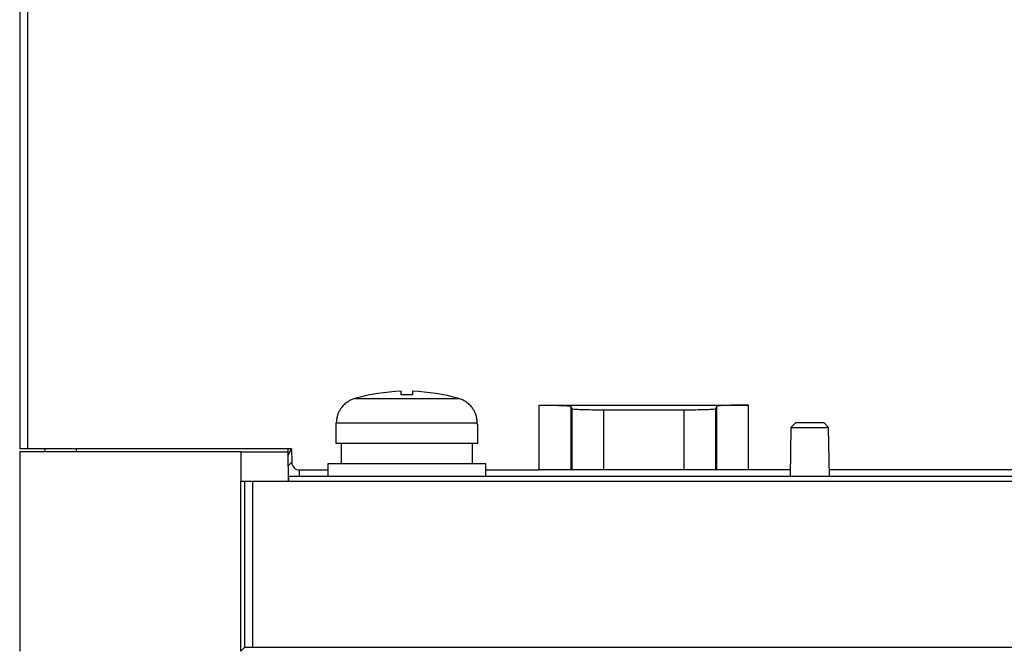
# Model space of a CAD drawing. Header units: inches. Extents: x -14 to 103, y -150 to -17.
# Tile 2 of 14: x -14 to 36, y -93 to -62. Entities that reach past the tile are written whole.
import ezdxf

# ---------------------------------------------------------------- set-up
doc = ezdxf.new("R2010")
doc.units = ezdxf.units.IN
doc.header["$MEASUREMENT"] = 0

# ---------------------------------------------------------------- blocks, each defined once
blk = doc.blocks.new('block 6')
at = {"color": 7, "lineweight": 25}
blk.add_lwpolyline([(9.97, -84.694), (9.97, -84.054)], dxfattribs=at)
blk = doc.blocks.new('block 7')
at = {"color": 7, "lineweight": 25}
blk.add_lwpolyline([(1.97, -84.054), (1.97, -84.694)], dxfattribs=at)
blk = doc.blocks.new('block 10')
at = {"color": 7, "lineweight": 25}
blk.add_lwpolyline([(2.37, -82.054), (2.37, -83.014)], dxfattribs=at)
blk = doc.blocks.new('block 11')
at = {"color": 7, "lineweight": 25}
blk.add_lwpolyline([(9.57, -83.014), (9.57, -82.054)], dxfattribs=at)
blk = doc.blocks.new('block 18')
at = {"color": 7, "lineweight": 25}
blk.add_lwpolyline([(2.65, -83.014), (2.65, -84.054)], dxfattribs=at)
blk = doc.blocks.new('block 19')
at = {"color": 7, "lineweight": 25}
blk.add_lwpolyline([(9.29, -84.054), (9.29, -83.014)], dxfattribs=at)
blk = doc.blocks.new('block 22')
at = {"color": 7, "lineweight": 25}
blk.add_lwpolyline([(27.366, -84.694), (27.323, -82.218)], dxfattribs=at)
blk = doc.blocks.new('block 23')
at = {"color": 7, "lineweight": 25}
blk.add_lwpolyline([(25.418, -82.218), (25.374, -84.694)], dxfattribs=at)
blk = doc.blocks.new('block 24')
at = {"color": 7, "lineweight": 25}
blk.add_lwpolyline([(27.323, -82.218), (27.078, -81.974)], dxfattribs=at)
blk = doc.blocks.new('block 25')
at = {"color": 7, "lineweight": 25}
blk.add_lwpolyline([(25.662, -81.974), (25.418, -82.218)], dxfattribs=at)
blk = doc.blocks.new('block 61')
at = {"color": 7, "lineweight": 25}
blk.add_lwpolyline([(-2.241, -93.365), (-2.43, -93.554)], dxfattribs=at)
blk = doc.blocks.new('block 62')
at = {"color": 7, "lineweight": 25}
blk.add_open_spline([(-1.841, -93.358), (-2.059, -93.358), (-2.237, -93.361), (-2.241, -93.365)], degree=3, dxfattribs=at)
blk = doc.blocks.new('block 63')
at = {"color": 7, "lineweight": 25}
blk.add_lwpolyline([(90.582, -93.358), (-1.841, -93.358)], dxfattribs=at)
blk = doc.blocks.new('block 68')
at = {"color": 7, "lineweight": 25}
blk.add_lwpolyline([(-2.241, -84.934), (-2.241, -93.365)], dxfattribs=at)
blk = doc.blocks.new('block 69')
at = {"color": 7, "lineweight": 25}
blk.add_lwpolyline([(-2.241, -84.934), (-1.841, -84.934)], dxfattribs=at)
blk = doc.blocks.new('block 70')
at = {"color": 7, "lineweight": 25}
blk.add_lwpolyline([(-1.841, -84.934), (-1.841, -93.358)], dxfattribs=at)
blk = doc.blocks.new('block 71')
at = {"color": 7, "lineweight": 25}
blk.add_lwpolyline([(-1.841, -84.934), (90.582, -84.934)], dxfattribs=at)
blk = doc.blocks.new('block 75')
at = {"color": 7, "lineweight": 25}
blk.add_lwpolyline([(-2.43, -93.554), (-2.43, -84.934)], dxfattribs=at)
blk = doc.blocks.new('block 76')
at = {"color": 7, "lineweight": 25}
blk.add_lwpolyline([(-2.43, -84.934), (-2.241, -84.934)], dxfattribs=at)
blk = doc.blocks.new('block 79')
at = {"color": 7, "lineweight": 25}
blk.add_lwpolyline([(-0.012, -84.694), (-0.012, -84.934)], dxfattribs=at)
blk = doc.blocks.new('block 80')
at = {"color": 7, "lineweight": 25}
blk.add_lwpolyline([(-0.012, -84.694), (88.752, -84.694)], dxfattribs=at)
blk = doc.blocks.new('block 84')
at = {"color": 7, "lineweight": 25}
blk.add_lwpolyline([(9.97, -84.054), (1.97, -84.054)], dxfattribs=at)
blk = doc.blocks.new('block 91')
at = {"color": 7, "lineweight": 25}
blk.add_lwpolyline([(2.37, -83.014), (9.57, -83.014)], dxfattribs=at)
blk = doc.blocks.new('block 92')
at = {"color": 7, "lineweight": 25}
blk.add_lwpolyline([(2.37, -82.054), (2.402, -82.054)], dxfattribs=at)
blk = doc.blocks.new('block 93')
at = {"color": 7, "lineweight": 25}
blk.add_lwpolyline([(2.402, -82.054), (2.402, -81.984)], dxfattribs=at)
blk = doc.blocks.new('block 94')
at = {"color": 7, "lineweight": 25}
blk.add_lwpolyline([(2.402, -81.984), (9.538, -81.984)], dxfattribs=at)
blk = doc.blocks.new('block 95')
at = {"color": 7, "lineweight": 25}
blk.add_lwpolyline([(9.538, -82.054), (9.538, -81.984)], dxfattribs=at)
blk = doc.blocks.new('block 96')
at = {"color": 7, "lineweight": 25}
blk.add_lwpolyline([(9.538, -82.054), (9.57, -82.054)], dxfattribs=at)
blk = doc.blocks.new('block 109')
at = {"color": 7, "lineweight": 25}
blk.add_open_spline([(3.337, -80.755), (3.306, -80.764), (3.275, -80.774), (3.245, -80.784), (3.215, -80.795), (3.184, -80.808), (3.155, -80.822), (3.124, -80.835), (3.095, -80.851), (3.065, -80.867), (3.035, -80.883), (3.006, -80.901), (2.978, -80.919), (2.948, -80.939), (2.92, -80.959), (2.893, -80.98), (2.865, -81.002), (2.838, -81.026), (2.811, -81.05), (2.785, -81.074), (2.759, -81.1), (2.735, -81.127), (2.71, -81.155), (2.686, -81.183), (2.663, -81.213), (2.631, -81.255), (2.601, -81.3), (2.574, -81.346), (2.547, -81.393), (2.522, -81.442), (2.501, -81.492), (2.48, -81.543), (2.462, -81.596), (2.447, -81.649), (2.432, -81.703), (2.421, -81.758), (2.414, -81.814), (2.407, -81.87), (2.405, -81.927), (2.402, -81.984)], degree=3, knots=[0, 0, 0, 0, 1, 1, 1, 2, 2, 2, 3, 3, 3, 4, 4, 4, 5, 5, 5, 6, 6, 6, 7, 7, 7, 8, 8, 8, 9, 9, 9, 10, 10, 10, 11, 11, 11, 12, 12, 12, 13, 13, 13, 13], dxfattribs=at)
blk = doc.blocks.new('block 110')
at = {"color": 7, "lineweight": 25}
blk.add_lwpolyline([(3.337, -80.755), (8.604, -80.755)], dxfattribs=at)
blk = doc.blocks.new('block 111')
at = {"color": 7, "lineweight": 25}
blk.add_open_spline([(9.538, -81.984), (9.537, -81.952), (9.537, -81.921), (9.534, -81.889), (9.532, -81.858), (9.529, -81.827), (9.524, -81.796), (9.519, -81.765), (9.513, -81.734), (9.507, -81.704), (9.5, -81.674), (9.492, -81.644), (9.483, -81.614), (9.474, -81.585), (9.464, -81.556), (9.453, -81.527), (9.442, -81.499), (9.43, -81.471), (9.417, -81.443), (9.404, -81.416), (9.39, -81.389), (9.375, -81.363), (9.361, -81.337), (9.345, -81.311), (9.329, -81.286), (9.312, -81.261), (9.295, -81.237), (9.277, -81.213), (9.233, -81.155), (9.183, -81.1), (9.129, -81.05), (9.078, -81.002), (9.022, -80.959), (8.963, -80.92), (8.907, -80.882), (8.848, -80.849), (8.786, -80.822), (8.727, -80.796), (8.665, -80.775), (8.604, -80.755)], degree=3, knots=[0, 0, 0, 0, 1, 1, 1, 2, 2, 2, 3, 3, 3, 4, 4, 4, 5, 5, 5, 6, 6, 6, 7, 7, 7, 8, 8, 8, 9, 9, 9, 10, 10, 10, 11, 11, 11, 12, 12, 12, 13, 13, 13, 13], dxfattribs=at)
blk = doc.blocks.new('block 112')
at = {"color": 7, "lineweight": 25}
blk.add_lwpolyline([(5.682, -80.573), (5.682, -80.39)], dxfattribs=at)
blk = doc.blocks.new('block 113')
at = {"color": 7, "lineweight": 25}
blk.add_open_spline([(6.258, -80.573), (6.066, -80.567), (5.874, -80.567), (5.682, -80.573)], degree=3, dxfattribs=at)
blk = doc.blocks.new('block 114')
at = {"color": 7, "lineweight": 25}
blk.add_lwpolyline([(6.258, -80.39), (6.258, -80.573)], dxfattribs=at)
blk = doc.blocks.new('block 115')
at = {"color": 7, "lineweight": 25}
blk.add_open_spline([(8.604, -80.755), (7.84, -80.537), (7.052, -80.414), (6.258, -80.39)], degree=3, dxfattribs=at)
blk = doc.blocks.new('block 116')
at = {"color": 7, "lineweight": 25}
blk.add_open_spline([(5.682, -80.39), (4.888, -80.414), (4.1, -80.537), (3.337, -80.755)], degree=3, dxfattribs=at)
blk = doc.blocks.new('block 127')
at = {"color": 7, "lineweight": 25}
blk.add_open_spline([(15.942, -81.341), (15.755, -81.341), (15.554, -81.34), (15.359, -81.337), (15.164, -81.335), (14.977, -81.33), (14.821, -81.325), (14.665, -81.32), (14.543, -81.313), (14.463, -81.306), (14.383, -81.3), (14.346, -81.293), (14.343, -81.286)], degree=3, knots=[0, 0, 0, 0, 1, 1, 1, 2, 2, 2, 3, 3, 3, 4, 4, 4, 4], dxfattribs=at)
blk = doc.blocks.new('block 128')
at = {"color": 7, "lineweight": 25}
blk.add_lwpolyline([(15.942, -84.374), (15.942, -81.341)], dxfattribs=at)
blk = doc.blocks.new('block 129')
at = {"color": 7, "lineweight": 25}
blk.add_lwpolyline([(14.343, -84.374), (14.343, -81.286)], dxfattribs=at)
blk = doc.blocks.new('block 130')
at = {"color": 7, "lineweight": 25}
blk.add_lwpolyline([(15.942, -84.374), (14.343, -84.374)], dxfattribs=at)
blk = doc.blocks.new('block 135')
at = {"color": 7, "lineweight": 25}
blk.add_lwpolyline([(19.998, -81.341), (15.942, -81.341)], dxfattribs=at)
blk = doc.blocks.new('block 136')
at = {"color": 7, "lineweight": 25}
blk.add_lwpolyline([(19.998, -81.341), (19.998, -84.374)], dxfattribs=at)
blk = doc.blocks.new('block 137')
at = {"color": 7, "lineweight": 25}
blk.add_lwpolyline([(19.998, -84.374), (15.942, -84.374)], dxfattribs=at)
blk = doc.blocks.new('block 142')
at = {"color": 7, "lineweight": 25}
blk.add_open_spline([(21.597, -81.286), (21.594, -81.293), (21.557, -81.3), (21.477, -81.306), (21.397, -81.313), (21.275, -81.32), (21.119, -81.325), (20.964, -81.33), (20.776, -81.335), (20.581, -81.337), (20.386, -81.34), (20.185, -81.341), (19.998, -81.341)], degree=3, knots=[0, 0, 0, 0, 1, 1, 1, 2, 2, 2, 3, 3, 3, 4, 4, 4, 4], dxfattribs=at)
blk = doc.blocks.new('block 143')
at = {"color": 7, "lineweight": 25}
blk.add_lwpolyline([(21.597, -81.286), (21.597, -84.374)], dxfattribs=at)
blk = doc.blocks.new('block 144')
at = {"color": 7, "lineweight": 25}
blk.add_lwpolyline([(21.597, -84.374), (19.998, -84.374)], dxfattribs=at)
blk = doc.blocks.new('block 162')
at = {"color": 7, "lineweight": 25}
blk.add_lwpolyline([(21.668, -81.144), (21.597, -81.286)], dxfattribs=at)
blk = doc.blocks.new('block 163')
at = {"color": 7, "lineweight": 25}
blk.add_lwpolyline([(14.343, -81.286), (14.272, -81.144)], dxfattribs=at)
blk = doc.blocks.new('block 164')
at = {"color": 7, "lineweight": 25}
blk.add_open_spline([(12.672, -81.09), (12.859, -81.09), (13.06, -81.091), (13.255, -81.093), (13.45, -81.096), (13.638, -81.1), (13.793, -81.105), (13.949, -81.111), (14.072, -81.118), (14.152, -81.124), (14.231, -81.131), (14.269, -81.138), (14.272, -81.144)], degree=3, knots=[0, 0, 0, 0, 1, 1, 1, 2, 2, 2, 3, 3, 3, 4, 4, 4, 4], dxfattribs=at)
blk = doc.blocks.new('block 165')
at = {"color": 7, "lineweight": 25}
blk.add_lwpolyline([(12.672, -81.09), (23.268, -81.09)], dxfattribs=at)
blk = doc.blocks.new('block 166')
at = {"color": 7, "lineweight": 25}
blk.add_open_spline([(23.268, -81.09), (23.081, -81.09), (22.88, -81.091), (22.685, -81.093), (22.49, -81.096), (22.302, -81.1), (22.147, -81.105), (21.991, -81.111), (21.868, -81.118), (21.789, -81.124), (21.709, -81.131), (21.672, -81.138), (21.668, -81.144)], degree=3, knots=[0, 0, 0, 0, 1, 1, 1, 2, 2, 2, 3, 3, 3, 4, 4, 4, 4], dxfattribs=at)
blk = doc.blocks.new('block 228')
at = {"color": 7, "lineweight": 25}
blk.add_lwpolyline([(25.418, -82.218), (27.323, -82.218)], dxfattribs=at)
blk = doc.blocks.new('block 229')
at = {"color": 7, "lineweight": 25}
blk.add_lwpolyline([(25.662, -81.974), (27.078, -81.974)], dxfattribs=at)
blk = doc.blocks.new('block 233')
at = {"color": 7, "lineweight": 25}
blk.add_lwpolyline([(21.668, -84.374), (21.668, -81.144)], dxfattribs=at)
blk = doc.blocks.new('block 234')
at = {"color": 7, "lineweight": 25}
blk.add_lwpolyline([(21.668, -84.374), (21.597, -84.374)], dxfattribs=at)
blk = doc.blocks.new('block 235')
at = {"color": 7, "lineweight": 25}
blk.add_lwpolyline([(14.272, -81.144), (14.272, -84.374)], dxfattribs=at)
blk = doc.blocks.new('block 236')
at = {"color": 7, "lineweight": 25}
blk.add_lwpolyline([(14.343, -84.374), (14.272, -84.374)], dxfattribs=at)
blk = doc.blocks.new('block 305')
at = {"color": 7, "lineweight": 25}
blk.add_lwpolyline([(23.268, -84.374), (23.268, -81.09)], dxfattribs=at)
blk = doc.blocks.new('block 306')
at = {"color": 7, "lineweight": 25}
blk.add_lwpolyline([(23.268, -84.374), (21.668, -84.374)], dxfattribs=at)
blk = doc.blocks.new('block 309')
at = {"color": 7, "lineweight": 25}
blk.add_lwpolyline([(12.672, -84.374), (12.672, -81.09)], dxfattribs=at)
blk = doc.blocks.new('block 310')
at = {"color": 7, "lineweight": 25}
blk.add_lwpolyline([(14.272, -84.374), (12.672, -84.374)], dxfattribs=at)
blk = doc.blocks.new('block 321')
at = {"color": 7, "lineweight": 25}
blk.add_open_spline([(0.142, -83.981), (0.146, -84.199), (0.324, -84.374), (0.542, -84.374)], degree=3, dxfattribs=at)
blk = doc.blocks.new('block 322')
at = {"color": 7, "lineweight": 25}
blk.add_lwpolyline([(0.13, -83.294), (0.142, -83.981)], dxfattribs=at)
blk = doc.blocks.new('block 323')
at = {"color": 7, "lineweight": 25}
blk.add_lwpolyline([(0.13, -83.294), (-13.23, -83.294)], dxfattribs=at)
blk = doc.blocks.new('block 324')
at = {"color": 7, "lineweight": 25}
blk.add_lwpolyline([(-13.23, -41.614), (-13.23, -83.294)], dxfattribs=at)
blk = doc.blocks.new('block 347')
at = {"color": 7, "lineweight": 25}
blk.add_lwpolyline([(0.542, -84.374), (1.97, -84.374)], dxfattribs=at)
blk = doc.blocks.new('block 348')
at = {"color": 7, "lineweight": 25}
blk.add_lwpolyline([(9.97, -84.374), (12.672, -84.374)], dxfattribs=at)
blk = doc.blocks.new('block 351')
at = {"color": 7, "lineweight": 25}
blk.add_lwpolyline([(40.37, -84.374), (27.36, -84.374)], dxfattribs=at)
blk = doc.blocks.new('block 352')
at = {"color": 7, "lineweight": 25}
blk.add_lwpolyline([(25.38, -84.374), (23.268, -84.374)], dxfattribs=at)
blk = doc.blocks.new('block 404')
at = {"color": 7, "lineweight": 25}
blk.add_lwpolyline([(-2.43, -83.454), (-13.63, -83.454)], dxfattribs=at)
blk = doc.blocks.new('block 405')
at = {"color": 7, "lineweight": 25}
blk.add_lwpolyline([(-2.43, -83.454), (-2.43, -84.934)], dxfattribs=at)
blk = doc.blocks.new('block 406')
at = {"color": 7, "lineweight": 25}
blk.add_lwpolyline([(-13.63, -83.454), (-13.63, -93.554)], dxfattribs=at)
blk = doc.blocks.new('block 432')
at = {"color": 7, "lineweight": 25}
blk.add_lwpolyline([(-2.43, -83.454), (-0.056, -83.454)], dxfattribs=at)
blk = doc.blocks.new('block 433')
at = {"color": 7, "lineweight": 25}
blk.add_lwpolyline([(-0.056, -83.454), (-0.03, -84.934)], dxfattribs=at)
blk = doc.blocks.new('block 434')
at = {"color": 7, "lineweight": 25}
blk.add_lwpolyline([(-13.63, -41.614), (-13.63, -83.294)], dxfattribs=at)
blk = doc.blocks.new('block 436')
at = {"color": 7, "lineweight": 25}
blk.add_lwpolyline([(-13.23, -83.294), (-13.63, -83.294)], dxfattribs=at)
blk = doc.blocks.new('block 554')
at = {"color": 7, "lineweight": 25}
blk.add_lwpolyline([(-10.75, -83.454), (-10.747, -83.294)], dxfattribs=at)
blk = doc.blocks.new('block 555')
at = {"color": 7, "lineweight": 25}
blk.add_lwpolyline([(-0.059, -83.294), (-0.056, -83.454)], dxfattribs=at)
blk = doc.blocks.new('block 556')
at = {"color": 7, "lineweight": 25}
blk.add_lwpolyline([(-12.35, -83.454), (-12.347, -83.294)], dxfattribs=at)
blk = doc.blocks.new('block 615')
at = {"color": 7, "lineweight": 25}
blk.add_lwpolyline([(0.542, -84.694), (0.542, -84.374)], dxfattribs=at)
blk = doc.blocks.new('block 616')
at = {"color": 7, "lineweight": 25}
blk.add_lwpolyline([(-0.052, -83.665), (0.13, -83.294)], dxfattribs=at)
blk = doc.blocks.new('block 618')
at = {"color": 7, "lineweight": 25}
blk.add_lwpolyline([(-0.034, -84.694), (-0.012, -84.694)], dxfattribs=at)
blk = doc.blocks.new('block 1703')
at = {"color": 253, "lineweight": 25}
blk.add_lwpolyline([(-0.043, -84.17), (0.142, -83.981)], dxfattribs=at)

msp = doc.modelspace()

# ---------------------------------------------------------------- block references
for name in ['block 434', 'block 324', 'block 109', 'block 116', 'block 110', 'block 112', 'block 113', 'block 114', 'block 115', 'block 111', 'block 164', 'block 165', 'block 309', 'block 163', 'block 235', 'block 162', 'block 166', 'block 233', 'block 305', 'block 127', 'block 129', 'block 128', 'block 135', 'block 142', 'block 136', 'block 143', 'block 10', 'block 92', 'block 93', 'block 94', 'block 95', 'block 96', 'block 11', 'block 23', 'block 25', 'block 228', 'block 229', 'block 24', 'block 22', 'block 91', 'block 18', 'block 19', 'block 436', 'block 404', 'block 406', 'block 323', 'block 556', 'block 554', 'block 405', 'block 432', 'block 555', 'block 433', 'block 616', 'block 322', 'block 1703', 'block 321', 'block 7', 'block 84', 'block 6', 'block 618', 'block 79', 'block 80', 'block 347', 'block 615', 'block 348', 'block 310', 'block 236', 'block 130', 'block 137', 'block 144', 'block 234', 'block 306', 'block 352', 'block 351', 'block 75', 'block 76', 'block 68', 'block 69', 'block 70', 'block 71', 'block 61', 'block 62', 'block 63']:
    msp.add_blockref(name, (0, 0))

doc.saveas('drawing.dxf')
